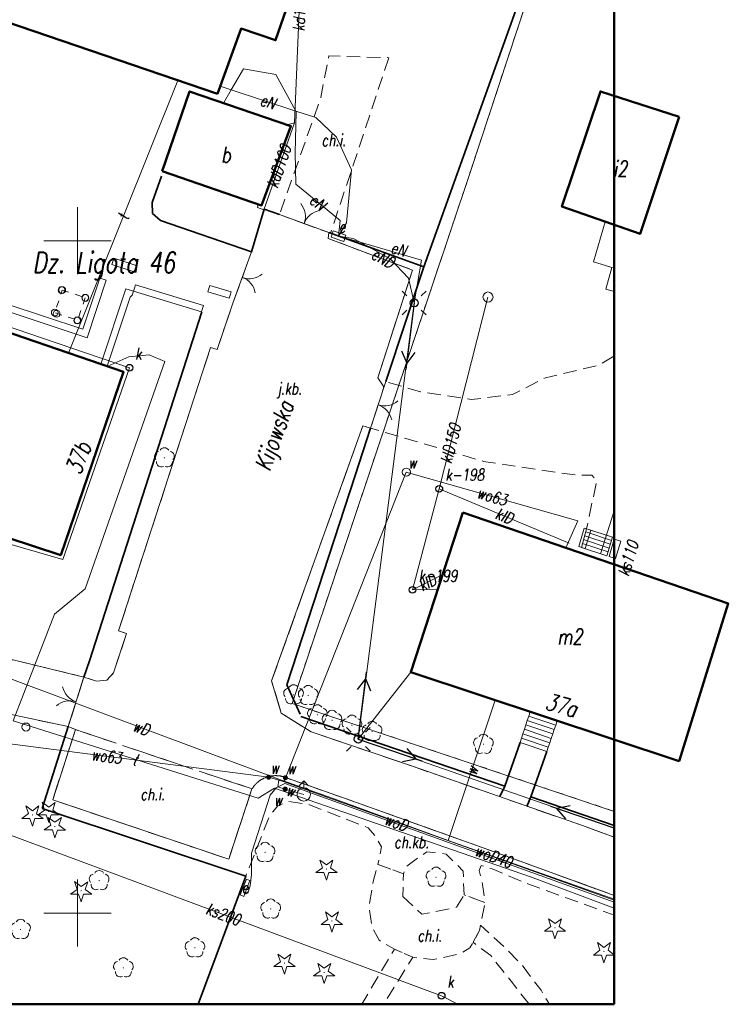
# Model space of a CAD drawing. Extents: x 6568494 to 6568598, y 5566593 to 5566704.
# Tile 2 of 3: x 6568546 to 6568598, y 5566593 to 5566666. Entities that reach past the tile are written whole.
import ezdxf
from ezdxf.enums import TextEntityAlignment as Align

# ---------------------------------------------------------------- set-up
doc = ezdxf.new("R2010")
doc.units = 0
doc.header["$MEASUREMENT"] = 0
for name, pattern in [('0.5_0.5', [1.5, 0.5, -0.5, 0.5]), ('1.0_0.5', [1.5, 1, -0.5]), ('1.5_0.5', [2, 1.5, -0.5])]:
    doc.linetypes.add(name, pattern=pattern)
doc.layers.get('0').update_dxf_attribs({"linetype": 'CONTINUOUS', "lineweight": 5})
doc.styles.get("Standard").update_dxf_attribs({"font": 'romans.shx', "width": 0.75, "oblique": 10})
doc.linetypes.add('400-500k', pattern='A,2.5,[19,SYMBOLE.shx,S=1,R=0,X=0,Y=0],2.5', length=5)
doc.linetypes.add('902-500', pattern='A,3.75,[4,SYMBOLE.shx,S=1,R=0,X=0,Y=0],3.75', length=7.5)

# ---------------------------------------------------------------- blocks, each defined once
blk = doc.blocks.new('203')
at = {"linetype": 'Continuous', "lineweight": 0}
h = blk.add_hatch(color=0, dxfattribs=at)
edge = h.paths.add_edge_path()
edge.add_arc((0, 0), 0.045, 0, 360)
blk = doc.blocks.new('922')
at = {"linetype": 'Continuous', "lineweight": 0}
h = blk.add_hatch(color=0, dxfattribs=at)
edge = h.paths.add_edge_path()
edge.add_arc((0, 0), 0.045, 0, 360)
at = {"color": 0, "linetype": 'Continuous', "lineweight": 0}
for centre, start, end in [((0, 0.375), 30.147, 149.853), ((-0.357, 0.116), 102.147, 221.853), ((0.357, 0.116), 318.147, 77.853), ((-0.22, -0.303), 174.147, 293.853), ((0.22, -0.303), 246.147, 5.853)]:
    blk.add_arc(centre, 0.375, start, end, dxfattribs=at)
blk = doc.blocks.new('921')
at = {"linetype": 'Continuous', "lineweight": 0}
h = blk.add_hatch(color=0, dxfattribs=at)
edge = h.paths.add_edge_path()
edge.add_arc((0, 0), 0.045, 0, 360)
at = {"color": 0, "linetype": 'Continuous', "lineweight": 0}
for p, q in [((-0.301, 0.098), (-0.789, -0.256)), ((-0.487, 0.671), (-0.301, 0.098)), ((0.001, 0.317), (-0.487, 0.671)), ((0.488, 0.67), (0.001, 0.317)), ((0.302, 0.097), (0.488, 0.67)), ((0.789, -0.257), (0.302, 0.097)), ((-0.789, -0.256), (-0.186, -0.256)), ((-0.186, -0.256), (0, -0.83)), ((0, -0.83), (0.187, -0.257)), ((0.187, -0.257), (0.789, -0.257))]:
    blk.add_line(p, q, dxfattribs=at)
blk = doc.blocks.new('905')
at = {"color": 0, "linetype": 'Continuous', "lineweight": 0}
for centre, start, end in [((-1.5, 0), 300, 0), ((1.5, 0), 180, 240)]:
    blk.add_arc(centre, 1.5, start, end, dxfattribs=at)
blk = doc.blocks.new('510')
at = {"color": 0, "linetype": 'Continuous', "lineweight": 0}
blk.add_circle((0, 0), 0.25, dxfattribs=at)
blk = doc.blocks.new('G7U')
at = {"linetype": 'Continuous', "lineweight": 13}
h = blk.add_hatch(color=0, dxfattribs=at)
edge = h.paths.add_edge_path()
edge.add_arc((0, 0), 0.188, 0, 360)
blk = doc.blocks.new('513')
at = {"color": 0, "linetype": 'Continuous', "lineweight": 13}
for p, q in [((0, 1), (-0.354, 0.646)), ((0, 0.5), (0, 1)), ((0, 1), (0.354, 0.646))]:
    blk.add_line(p, q, dxfattribs=at)
blk.add_circle((0, 0), 0.5, dxfattribs=at)
blk = doc.blocks.new('506')
at = {"color": 0, "linetype": 'Continuous', "lineweight": 13}
blk.add_circle((0, 0), 0.3, dxfattribs=at)
blk = doc.blocks.new('504')
at = {"color": 0, "linetype": 'Continuous', "lineweight": 13}
blk.add_lwpolyline([(-0.5, 0.25), (0.5, 0.25), (0.5, -0.25), (-0.5, -0.25)], close=True, dxfattribs=at)
blk = doc.blocks.new('SUSM01_n')
at = {"color": 0, "linetype": 'ByBlock', "lineweight": -2}
for p, q in [((-0.884, 0.905), (-0.53, 0.552)), ((0.884, 0.905), (0.53, 0.552)), ((-0.884, -0.862), (-0.53, -0.509)), ((0.53, -0.509), (0.884, -0.862))]:
    blk.add_line(p, q, dxfattribs=at)
blk.add_circle((-0.006, 0.007), 0.3)
blk = doc.blocks.new('SUPE04')
at = {"color": 0, "linetype": 'ByBlock', "lineweight": -2}
for p, q in [((0, 0), (5, 0)), ((3.65, 0.5), (4.517, 0.001)), ((3.651, -0.499), (4.517, 0.001))]:
    blk.add_line(p, q, dxfattribs=at)
blk = doc.blocks.new('SUUS15')
at = {"linetype": 'Continuous', "lineweight": -2}
blk.add_circle((0, 0), 0.25, dxfattribs=at)
blk = doc.blocks.new('721')
at = {"color": 0, "linetype": 'Continuous', "lineweight": 0}
blk.add_circle((0, 0), 0.375, dxfattribs=at)

msp = doc.modelspace()

# ---------------------------------------------------------------- linework, layer by layer
at = {"color": 7, "linetype": 'CONTINUOUS', "lineweight": 18, "flags": 128}
for points in [[(6568550, 5566650), (6568550, 5566652.5)], [(6568547.5, 5566650), (6568550, 5566650)], [(6568550, 5566650), (6568552.5, 5566650)], [(6568550, 5566647.5), (6568550, 5566650)], [(6568550, 5566600), (6568550, 5566602.5)], [(6568547.5, 5566600), (6568550, 5566600)], [(6568550, 5566600), (6568552.5, 5566600)], [(6568550, 5566597.5), (6568550, 5566600)]]:
    msp.add_lwpolyline(points, dxfattribs=at)
at = {"layer": 'BUDYNKI', "color": 7, "linetype": 'CONTINUOUS', "lineweight": 50, "flags": 128}
for points in [[(6568560.39, 5566660.92), (6568537.28, 5566668.82), (6568538.86, 5566673.6), (6568534.73, 5566675), (6568535.6, 5566677.67), (6568533.02, 5566678.55), (6568533.86, 5566681.07), (6568536.45, 5566680.2), (6568537.6, 5566683.77), (6568542.36, 5566682.16), (6568541.91, 5566680.77), (6568564.53, 5566673.03), (6568563.51, 5566669.88), (6568566.09, 5566668.94), (6568564.71, 5566664.91), (6568562.15, 5566665.77), (6568560.39, 5566660.92)], [(6568556.28, 5566655.16), (6568558.32, 5566661.1), (6568565.85, 5566658.52), (6568563.67, 5566652.62), (6568556.28, 5566655.16)], [(6568594.7, 5566659.2), (6568591.8, 5566650.5), (6568585.99, 5566652.54), (6568588.86, 5566661.1), (6568594.7, 5566659.2)], [(6568538.86, 5566629.87), (6568538.24, 5566627.98), (6568538.06, 5566627.54), (6568534.29, 5566628.81), (6568535.11, 5566631.13), (6568533.55, 5566631.74), (6568531.59, 5566632.47), (6568531.53, 5566632.28), (6568531.02, 5566632.34), (6568525.05, 5566634.29), (6568525.22, 5566634.76), (6568522.14, 5566635.82), (6568526.33, 5566647.5), (6568529.34, 5566646.45), (6568530.03, 5566648.24), (6568539.3, 5566645.07), (6568541.13, 5566644.46), (6568553.42, 5566640.24), (6568548.74, 5566626.62), (6568538.86, 5566629.87)], [(6568578.62, 5566629.78), (6568598.36, 5566623.01), (6568594.7, 5566611.3), (6568574.76, 5566617.92), (6568578.62, 5566629.78)]]:
    msp.add_lwpolyline(points, dxfattribs=at)
at = {"layer": 'ENERG_LINIE', "color": 10, "linetype": 'CONTINUOUS', "lineweight": 18, "flags": 128}
for points in [[(6568569.39, 5566650.34), (6568569.51, 5566651.5), (6568566.21, 5566654.2), (6568566.17, 5566656.54), (6568566.24, 5566659.59), (6568566.21, 5566659.64), (6568564.73, 5566662.35), (6568562.32, 5566662.77), (6568561.41, 5566661.22), (6568560.83, 5566660.24)], [(6568569.39, 5566650.34), (6568569.98, 5566651.32), (6568570.35, 5566655.26), (6568569.24, 5566657.69), (6568567.7, 5566659.15), (6568566.21, 5566659.64), (6568561.41, 5566661.22), (6568560.59, 5566661.49)], [(6568575.01, 5566645.38), (6568575.55, 5566648.55), (6568571, 5566649.88), (6568569.39, 5566650.34)], [(6568575.01, 5566645.38), (6568574.58, 5566647.21), (6568573.22, 5566648.64), (6568571, 5566649.88), (6568570.48, 5566650.17), (6568569.39, 5566650.34)], [(6568570.86, 5566612.94), (6568575.01, 5566645.38)], [(6568570.86, 5566612.94), (6568574.76, 5566617.92)], [(6568589.89, 5566606.3), (6568570.86, 5566612.94)], [(6568589.89, 5566600.81), (6568565.4, 5566609.64), (6568564.76, 5566609.31), (6568564.32, 5566608.76), (6568562.93, 5566604.44), (6568562.93, 5566602.87), (6568562.83, 5566602.02), (6568562.65, 5566601.48), (6568562.33, 5566601.58)]]:
    msp.add_lwpolyline(points, dxfattribs=at)
at = {"layer": 'ENERG_LINIE', "color": 7, "linetype": 'CONTINUOUS', "lineweight": 18, "flags": 128}
msp.add_lwpolyline([(6568562.81, 5566602.42), (6568562.36, 5566601.23), (6568562.09, 5566601.34), (6568562.54, 5566602.52), (6568562.81, 5566602.42)], dxfattribs=at)
at = {"layer": 'KANAL_LINIE', "color": 36, "linetype": 'CONTINUOUS', "lineweight": 18, "flags": 128}
for points in [[(6568565.55, 5566658.62), (6568566.11, 5566658.77), (6568566.55, 5566668.89), (6568566.92, 5566675.1)], [(6568563.43, 5566652.7), (6568563.36, 5566652.47), (6568563.83, 5566652.3), (6568566.11, 5566658.77)], [(6568523.81, 5566633.94), (6568527.4, 5566632.83), (6568542.46, 5566628.16), (6568548.89, 5566626.3), (6568553.85, 5566640.55), (6568530.44, 5566648.53), (6568525.24, 5566649.7)], [(6568574.89, 5566624.03), (6568576.88, 5566631.55), (6568580.5, 5566645.81)], [(6568586.53, 5566627.5), (6568576.88, 5566631.55)], [(6568577.1, 5566625.14), (6568574.89, 5566624.03), (6568576.75, 5566624.07)], [(6568577.05, 5566593.85), (6568544.61, 5566605.95)], [(6568578.27, 5566593.21), (6568577.05, 5566593.85)]]:
    msp.add_lwpolyline(points, dxfattribs=at)
at = {"layer": 'LINIE_BUD_F', "color": 7, "linetype": 'CONTINUOUS', "lineweight": 18, "flags": 128}
for points in [[(6568589.21, 5566651.4), (6568588.33, 5566648.44)], [(6568589.89, 5566651.17), (6568589.21, 5566651.4)], [(6568588.33, 5566648.44), (6568589.89, 5566647.95)], [(6568587.44, 5566627.19), (6568587.83, 5566628.56)], [(6568589.68, 5566627.71), (6568587.77, 5566628.35)], [(6568587.83, 5566628.56), (6568589.75, 5566627.94)], [(6568589.42, 5566626.85), (6568587.53, 5566627.48)], [(6568589.51, 5566627.14), (6568587.61, 5566627.77)], [(6568589.59, 5566627.43), (6568587.69, 5566628.06)], [(6568589.75, 5566627.94), (6568589.34, 5566626.56)], [(6568589.34, 5566626.56), (6568587.44, 5566627.19)], [(6568583.64, 5566614.97), (6568583.53, 5566614.64)], [(6568583.64, 5566614.97), (6568585.64, 5566614.3), (6568585.53, 5566613.97)], [(6568583.42, 5566614.32), (6568583.31, 5566613.99)], [(6568583.53, 5566614.64), (6568583.42, 5566614.32)], [(6568583.42, 5566614.32), (6568585.42, 5566613.65)], [(6568583.53, 5566614.64), (6568585.53, 5566613.97)], [(6568583.21, 5566613.66), (6568583.1, 5566613.33)], [(6568583.31, 5566613.99), (6568583.21, 5566613.66)], [(6568583.21, 5566613.66), (6568585.2, 5566612.99)], [(6568583.31, 5566613.99), (6568585.31, 5566613.32)], [(6568585.42, 5566613.65), (6568585.31, 5566613.32)], [(6568585.53, 5566613.97), (6568585.42, 5566613.65)], [(6568582.99, 5566613.01), (6568582.88, 5566612.68), (6568584.87, 5566612.01)], [(6568583.1, 5566613.33), (6568582.99, 5566613.01)], [(6568582.99, 5566613.01), (6568584.98, 5566612.34)], [(6568583.1, 5566613.33), (6568585.09, 5566612.66)], [(6568585.2, 5566612.99), (6568585.09, 5566612.66)], [(6568585.31, 5566613.32), (6568585.2, 5566612.99)], [(6568584.98, 5566612.34), (6568584.87, 5566612.01)], [(6568585.09, 5566612.66), (6568584.98, 5566612.34)]]:
    msp.add_lwpolyline(points, dxfattribs=at)
at = {"layer": 'LINIE_BUD_URZ', "color": 0, "linetype": '400-500k', "lineweight": 18}
for p, q in [((6568552.69, 5566648.7), (6568552.612, 5566648.463)), ((6568552.69, 5566648.7), (6568554.35, 5566648.15)), ((6568554.35, 5566648.15), (6568554.272, 5566647.913)), ((6568552.13, 5566647.06), (6568550.7, 5566642.78)), ((6568552.13, 5566647.06), (6568551.893, 5566647.14)), ((6568554.16, 5566646.24), (6568554.232, 5566646.479)), ((6568559.68, 5566646.2), (6568559.753, 5566646.439)), ((6568551.73, 5566640.82), (6568553.58, 5566646.43)), ((6568553.58, 5566646.43), (6568554.16, 5566646.24)), ((6568554.16, 5566646.24), (6568554.112, 5566646.097)), ((6568559.21, 5566644.71), (6568554.16, 5566646.24)), ((6568561.27, 5566645.72), (6568559.68, 5566646.2)), ((6568561.27, 5566645.72), (6568561.343, 5566645.959)), ((6568550.7, 5566642.78), (6568544.53, 5566644.83)), ((6568559.21, 5566644.71), (6568559.282, 5566644.949)), ((6568551.73, 5566640.82), (6568551.967, 5566640.742)), ((6568587.24, 5566627.26), (6568587.66, 5566628.62)), ((6568587.66, 5566628.62), (6568587.899, 5566628.546)), ((6568589.5, 5566626.51), (6568589.89, 5566627.81)), ((6568589.89, 5566627.81), (6568590.129, 5566627.737)), ((6568587.24, 5566627.26), (6568587.479, 5566627.186)), ((6568589.5, 5566626.51), (6568589.739, 5566626.437))]:
    msp.add_line(p, q, dxfattribs=at)
at = {"layer": 'LINIE_BUD_URZ', "color": 0, "lineweight": 18}
for p, q in [((6568552.533, 5566648.225), (6568552.612, 5566648.463)), ((6568552.533, 5566648.225), (6568554.193, 5566647.675)), ((6568554.193, 5566647.675), (6568554.272, 5566647.913)), ((6568551.656, 5566647.219), (6568550.385, 5566643.412)), ((6568551.656, 5566647.219), (6568551.893, 5566647.14)), ((6568554.304, 5566646.719), (6568554.232, 5566646.479)), ((6568559.354, 5566645.189), (6568554.304, 5566646.719)), ((6568559.825, 5566646.678), (6568559.753, 5566646.439)), ((6568561.415, 5566646.198), (6568559.825, 5566646.678)), ((6568552.205, 5566640.663), (6568553.897, 5566645.796)), ((6568553.897, 5566645.796), (6568554.064, 5566645.954)), ((6568554.064, 5566645.954), (6568554.112, 5566646.097)), ((6568561.415, 5566646.198), (6568561.343, 5566645.959)), ((6568550.385, 5566643.412), (6568544.688, 5566645.304)), ((6568559.354, 5566645.189), (6568559.282, 5566644.949)), ((6568552.205, 5566640.663), (6568551.967, 5566640.742)), ((6568587.718, 5566627.113), (6568588.138, 5566628.473)), ((6568588.138, 5566628.473), (6568587.899, 5566628.546)), ((6568589.978, 5566626.365), (6568590.368, 5566627.665)), ((6568590.368, 5566627.665), (6568590.129, 5566627.737)), ((6568587.718, 5566627.113), (6568587.479, 5566627.186)), ((6568589.978, 5566626.365), (6568589.739, 5566626.437))]:
    msp.add_line(p, q, dxfattribs=at)
at = {"layer": 'LINIE_GRUNTY', "color": 190, "linetype": 'CONTINUOUS', "lineweight": 50, "flags": 128}
msp.add_lwpolyline([(6568589.89, 5566593.21), (6568503.41, 5566593.21), (6568503.41, 5566703.54), (6568589.89, 5566703.54), (6568589.89, 5566593.21)], dxfattribs=at)
at = {"layer": 'LINIE_GRUNTY', "color": 90, "linetype": '0.5_0.5', "lineweight": 18, "flags": 128}
for points in [[(6568579.22, 5566655.21), (6568585.48, 5566674.22)], [(6568576.62, 5566647.45), (6568579.22, 5566655.21)], [(6568565.94, 5566615.58), (6568576.62, 5566647.45)], [(6568589.89, 5566607.56), (6568565.94, 5566615.58)]]:
    msp.add_lwpolyline(points, dxfattribs=at)
at = {"layer": 'LINIE_GRUNTY', "color": 7, "linetype": 'CONTINUOUS', "lineweight": 18, "flags": 128}
for points in [[(6568579.22, 5566655.21), (6568585.48, 5566674.22)], [(6568565.94, 5566615.58), (6568579.22, 5566655.21)], [(6568589.89, 5566607.56), (6568565.94, 5566615.58)]]:
    msp.add_lwpolyline(points, dxfattribs=at)
at = {"layer": 'OGRODZENIA_BDOT', "color": 7, "linetype": '902-500', "lineweight": 35, "flags": 128}
for points in [[(6568575.72, 5566648.06), (6568584.58, 5566672.78), (6568588, 5566684.01)], [(6568556.23, 5566654.8), (6568555.54, 5566652.85), (6568555.57, 5566652.03), (6568556.16, 5566651.5), (6568562.93, 5566649.16)], [(6568563.87, 5566652.34), (6568562.93, 5566649.16)], [(6568563.87, 5566652.34), (6568565.01, 5566651.95)], [(6568568.66, 5566650.6), (6568575.72, 5566648.06)], [(6568573.94, 5566642.67), (6568575.72, 5566648.06)], [(6568550.88, 5566618.75), (6568559.23, 5566644.7)], [(6568573.35, 5566640.87), (6568573.94, 5566642.67)], [(6568572.9, 5566639.52), (6568573.35, 5566640.87)], [(6568571.77, 5566636.06), (6568570.62, 5566632.54)], [(6568570.62, 5566632.54), (6568565.55, 5566616.96)], [(6568550.47, 5566617.55), (6568550.88, 5566618.75)], [(6568565.55, 5566616.96), (6568566.55, 5566614.78)], [(6568581.75, 5566609.44), (6568566.58, 5566614.62)], [(6568547.37, 5566607.76), (6568549.3, 5566613.86)], [(6568582.88, 5566612.68), (6568581.75, 5566609.44), (6568581.39, 5566608.66)], [(6568584.87, 5566612.01), (6568583.68, 5566608.64), (6568583.39, 5566607.92)], [(6568589.89, 5566606.51), (6568583.68, 5566608.64)], [(6568547.37, 5566607.76), (6568562.5, 5566602.74)], [(6568562.5, 5566602.74), (6568558.95, 5566593.21)]]:
    msp.add_lwpolyline(points, dxfattribs=at)
at = {"layer": 'OGRODZENIA_BDOT', "color": 7, "linetype": 'CONTINUOUS', "lineweight": 18, "flags": 128}
for points in [[(6568568.66, 5566650.6), (6568565.01, 5566651.95)], [(6568561.54, 5566645.36), (6568562.93, 5566649.16)], [(6568571.77, 5566636.06), (6568572.9, 5566639.52)], [(6568550.47, 5566617.55), (6568549.3, 5566613.86)]]:
    msp.add_lwpolyline(points, dxfattribs=at)
at = {"layer": 'OTKC', "color": 7, "linetype": '1.0_0.5', "lineweight": 18, "flags": 128}
for points in [[(6568573.12, 5566663.61), (6568568.8, 5566650.55), (6568568.66, 5566650.6), (6568565.01, 5566651.95), (6568568.07, 5566660.64), (6568568.67, 5566663.74), (6568573.12, 5566663.61)], [(6568589.89, 5566641.44), (6568589.89, 5566628.23), (6568589.75, 5566627.94), (6568587.83, 5566628.56), (6568588.58, 5566632.16), (6568588.23, 5566632.55), (6568587.15, 5566632.55), (6568580.17, 5566633.59), (6568571.77, 5566636.06), (6568572.77, 5566639.12), (6568572.9, 5566639.52), (6568575.49, 5566638.76), (6568579.28, 5566638.19), (6568582.33, 5566638.56), (6568584.77, 5566639.81), (6568588.68, 5566640.72), (6568589.89, 5566641.44)], [(6568545.22, 5566618.82), (6568550.47, 5566617.55), (6568549.3, 5566613.86), (6568544.13, 5566614.97), (6568540.65, 5566615.5), (6568524.85, 5566617.67), (6568517.15, 5566618.59), (6568515.1, 5566618.76), (6568513.83, 5566618.64), (6568512.31, 5566618.22), (6568511.46, 5566617.85), (6568510.64, 5566617.28), (6568509.96, 5566616.68), (6568509.15, 5566615.69), (6568508.5, 5566614.37), (6568507.19, 5566611.2), (6568503.41, 5566612.6), (6568503.41, 5566623.47), (6568506.03, 5566623.21), (6568513.93, 5566622.46), (6568522.89, 5566621.62), (6568529.15, 5566620.72), (6568535.75, 5566619.82), (6568545.22, 5566618.82)], [(6568548.15, 5566608.42), (6568561.23, 5566604), (6568562.96, 5566609.23), (6568562.98, 5566609.26), (6568563, 5566609.29), (6568563.02, 5566609.32), (6568563.04, 5566609.35), (6568563.06, 5566609.38), (6568563.08, 5566609.41), (6568563.1, 5566609.43), (6568563.12, 5566609.46), (6568563.15, 5566609.49), (6568563.17, 5566609.52), (6568563.19, 5566609.54), (6568563.22, 5566609.57), (6568563.24, 5566609.59), (6568563.27, 5566609.62), (6568563.29, 5566609.64), (6568563.32, 5566609.67), (6568563.34, 5566609.69), (6568563.37, 5566609.72), (6568563.4, 5566609.74), (6568563.42, 5566609.76), (6568563.45, 5566609.78), (6568563.48, 5566609.8), (6568563.51, 5566609.82), (6568563.54, 5566609.85), (6568563.57, 5566609.87), (6568563.59, 5566609.89), (6568563.62, 5566609.9), (6568563.65, 5566609.92), (6568563.68, 5566609.94), (6568563.71, 5566609.96), (6568563.75, 5566609.97), (6568563.78, 5566609.99), (6568563.81, 5566610.01), (6568563.84, 5566610.02), (6568563.87, 5566610.04), (6568563.91, 5566610.05), (6568563.94, 5566610.06), (6568563.97, 5566610.08), (6568564, 5566610.09), (6568564.04, 5566610.1), (6568564.07, 5566610.11), (6568564.1, 5566610.12), (6568564.14, 5566610.13), (6568564.17, 5566610.14), (6568564.21, 5566610.15), (6568564.24, 5566610.16), (6568564.27, 5566610.17), (6568564.31, 5566610.18), (6568564.34, 5566610.18), (6568564.38, 5566610.19), (6568564.41, 5566610.2), (6568564.45, 5566610.2), (6568564.48, 5566610.2), (6568564.52, 5566610.21), (6568564.55, 5566610.21), (6568564.59, 5566610.21), (6568564.62, 5566610.21), (6568564.66, 5566610.22), (6568564.7, 5566610.22), (6568564.73, 5566610.22), (6568564.77, 5566610.22), (6568564.8, 5566610.21), (6568564.84, 5566610.21), (6568564.87, 5566610.21), (6568564.91, 5566610.21), (6568564.94, 5566610.2), (6568564.98, 5566610.2), (6568565.01, 5566610.2), (6568565.05, 5566610.19), (6568565.08, 5566610.18), (6568565.12, 5566610.18), (6568565.15, 5566610.17), (6568565.19, 5566610.16), (6568565.22, 5566610.15), (6568565.25, 5566610.14), (6568565.29, 5566610.13), (6568565.32, 5566610.12), (6568565.36, 5566610.11), (6568565.39, 5566610.1), (6568565.42, 5566610.09), (6568565.45, 5566610.08), (6568565.49, 5566610.06), (6568565.52, 5566610.05), (6568569.69, 5566608.59), (6568581.8, 5566604.25), (6568589.89, 5566601.3), (6568589.89, 5566599.84), (6568583.45, 5566602.17), (6568580.81, 5566603.28), (6568580, 5566603.53), (6568579.84, 5566603.15), (6568580.1, 5566602.13), (6568580.27, 5566600.78), (6568578.72, 5566601.35), (6568578.66, 5566603.11), (6568577.4, 5566604.38), (6568575.96, 5566604.56), (6568574.37, 5566603.43), (6568574.22, 5566602.91), (6568572.31, 5566603.61), (6568572.58, 5566604.91), (6568572.17, 5566605.67), (6568571.6, 5566606.33), (6568567.14, 5566608.08), (6568565.65, 5566608.3), (6568564.87, 5566607.98), (6568564.28, 5566607.26), (6568562.5, 5566602.74), (6568547.37, 5566607.76), (6568549.3, 5566613.86), (6568549.84, 5566613.64), (6568548.15, 5566608.42)], [(6568562.96, 5566609.23), (6568561.23, 5566604), (6568548.15, 5566608.42), (6568549.84, 5566613.64), (6568562.96, 5566609.23)], [(6568574.17, 5566601.22), (6568575.58, 5566599.91), (6568578.16, 5566600.43), (6568578.72, 5566601.35), (6568580.27, 5566600.78), (6568579.94, 5566599.09), (6568579.87, 5566598.7), (6568579.39, 5566597.82), (6568579.16, 5566597.4), (6568578.34, 5566596.94), (6568576.43, 5566596.53), (6568574.92, 5566596.71), (6568573.55, 5566597.32), (6568572.4, 5566597.98), (6568571.89, 5566598.95), (6568571.66, 5566600.43), (6568571.99, 5566602.44), (6568572.31, 5566603.61), (6568574.22, 5566602.91), (6568574.17, 5566601.22)], [(6568585.06, 5566593.21), (6568583.55, 5566593.21), (6568582.22, 5566594.92), (6568580.71, 5566596.83), (6568579.39, 5566597.82), (6568579.87, 5566598.7), (6568579.94, 5566599.09), (6568581.74, 5566597.45), (6568583.12, 5566596.03), (6568584.44, 5566594.25), (6568585.06, 5566593.21)], [(6568572.73, 5566593.21), (6568571.12, 5566593.21), (6568573.55, 5566597.32), (6568574.92, 5566596.71), (6568572.73, 5566593.21)]]:
    msp.add_lwpolyline(points, dxfattribs=at)
at = {"layer": 'OTKJ', "color": 7, "linetype": '1.5_0.5', "lineweight": 18, "flags": 128}
msp.add_lwpolyline([(6568574.88, 5566647.81), (6568572.32, 5566639.8), (6568572.77, 5566639.12), (6568571.77, 5566636.06), (6568571.2, 5566636.24), (6568564.42, 5566617.26), (6568565.12, 5566614.87), (6568567.35, 5566613.47), (6568574.89, 5566610.91), (6568583.4, 5566607.94), (6568587.53, 5566606.5), (6568589.89, 5566605.63), (6568589.89, 5566601.3), (6568581.8, 5566604.25), (6568569.69, 5566608.59), (6568565.52, 5566610.05), (6568565.49, 5566610.06), (6568565.45, 5566610.08), (6568565.42, 5566610.09), (6568565.39, 5566610.1), (6568565.36, 5566610.11), (6568565.32, 5566610.12), (6568565.29, 5566610.13), (6568565.25, 5566610.14), (6568565.22, 5566610.15), (6568565.19, 5566610.16), (6568565.15, 5566610.17), (6568565.12, 5566610.18), (6568565.08, 5566610.18), (6568565.05, 5566610.19), (6568565.01, 5566610.2), (6568564.98, 5566610.2), (6568564.94, 5566610.2), (6568564.91, 5566610.21), (6568564.87, 5566610.21), (6568564.84, 5566610.21), (6568564.8, 5566610.21), (6568564.77, 5566610.22), (6568564.73, 5566610.22), (6568564.7, 5566610.22), (6568564.66, 5566610.22), (6568564.62, 5566610.21), (6568564.59, 5566610.21), (6568564.55, 5566610.21), (6568564.52, 5566610.21), (6568564.48, 5566610.2), (6568564.45, 5566610.2), (6568564.41, 5566610.2), (6568564.38, 5566610.19), (6568564.34, 5566610.18), (6568564.31, 5566610.18), (6568564.27, 5566610.17), (6568564.24, 5566610.16), (6568564.21, 5566610.15), (6568564.17, 5566610.14), (6568564.14, 5566610.13), (6568564.1, 5566610.12), (6568564.07, 5566610.11), (6568564.04, 5566610.1), (6568564, 5566610.09), (6568563.97, 5566610.08), (6568563.94, 5566610.06), (6568563.91, 5566610.05), (6568563.87, 5566610.04), (6568563.84, 5566610.02), (6568563.81, 5566610.01), (6568563.78, 5566609.99), (6568563.75, 5566609.97), (6568563.71, 5566609.96), (6568563.68, 5566609.94), (6568563.65, 5566609.92), (6568563.62, 5566609.9), (6568563.59, 5566609.89), (6568563.57, 5566609.87), (6568563.54, 5566609.85), (6568563.51, 5566609.82), (6568563.48, 5566609.8), (6568563.45, 5566609.78), (6568563.42, 5566609.76), (6568563.4, 5566609.74), (6568563.37, 5566609.72), (6568563.34, 5566609.69), (6568563.32, 5566609.67), (6568563.29, 5566609.64), (6568563.27, 5566609.62), (6568563.24, 5566609.59), (6568563.22, 5566609.57), (6568563.19, 5566609.54), (6568563.17, 5566609.52), (6568563.15, 5566609.49), (6568563.12, 5566609.46), (6568563.1, 5566609.43), (6568563.08, 5566609.41), (6568563.06, 5566609.38), (6568563.04, 5566609.35), (6568563.02, 5566609.32), (6568563, 5566609.29), (6568562.98, 5566609.26), (6568562.96, 5566609.23), (6568549.84, 5566613.64), (6568549.3, 5566613.86), (6568550.47, 5566617.55), (6568551.41, 5566617.25), (6568552.18, 5566617.31), (6568552.66, 5566617.85), (6568553.64, 5566620.78), (6568553.04, 5566620.99), (6568559.88, 5566642.05), (6568560.36, 5566641.9), (6568561.54, 5566645.36), (6568562.93, 5566649.16), (6568563.87, 5566652.34), (6568565.01, 5566651.95), (6568568.66, 5566650.6), (6568568.62, 5566650.17), (6568574.88, 5566647.81)], dxfattribs=at)
at = {"layer": 'OTKK', "color": 7, "linetype": 'CONTINUOUS', "lineweight": 18, "flags": 128}
for points in [[(6568568.66, 5566650.6), (6568568.62, 5566650.17), (6568574.88, 5566647.81), (6568572.32, 5566639.8), (6568572.77, 5566639.12)], [(6568550.47, 5566617.55), (6568551.41, 5566617.25), (6568552.18, 5566617.31), (6568552.66, 5566617.85), (6568553.64, 5566620.78), (6568553.04, 5566620.99), (6568559.88, 5566642.05), (6568560.36, 5566641.9), (6568561.54, 5566645.36)], [(6568564.42, 5566617.26), (6568571.2, 5566636.24)], [(6568571.2, 5566636.24), (6568571.77, 5566636.06)], [(6568545.22, 5566618.82), (6568550.47, 5566617.55)], [(6568565.12, 5566614.87), (6568564.42, 5566617.26)], [(6568549.3, 5566613.86), (6568544.13, 5566614.97)], [(6568567.35, 5566613.47), (6568565.12, 5566614.87)], [(6568549.84, 5566613.64), (6568548.15, 5566608.42), (6568561.23, 5566604), (6568562.96, 5566609.23), (6568562.98, 5566609.26), (6568563, 5566609.29), (6568563.02, 5566609.32), (6568563.04, 5566609.35), (6568563.06, 5566609.38), (6568563.08, 5566609.41), (6568563.1, 5566609.43), (6568563.12, 5566609.46), (6568563.15, 5566609.49), (6568563.17, 5566609.52), (6568563.19, 5566609.54), (6568563.22, 5566609.57), (6568563.24, 5566609.59), (6568563.27, 5566609.62), (6568563.29, 5566609.64), (6568563.32, 5566609.67), (6568563.34, 5566609.69), (6568563.37, 5566609.72), (6568563.4, 5566609.74), (6568563.42, 5566609.76), (6568563.45, 5566609.78), (6568563.48, 5566609.8), (6568563.51, 5566609.82), (6568563.54, 5566609.85), (6568563.57, 5566609.87), (6568563.59, 5566609.89), (6568563.62, 5566609.9), (6568563.65, 5566609.92), (6568563.68, 5566609.94), (6568563.71, 5566609.96), (6568563.75, 5566609.97), (6568563.78, 5566609.99), (6568563.81, 5566610.01), (6568563.84, 5566610.02), (6568563.87, 5566610.04), (6568563.91, 5566610.05), (6568563.94, 5566610.06), (6568563.97, 5566610.08), (6568564, 5566610.09), (6568564.04, 5566610.1), (6568564.07, 5566610.11), (6568564.1, 5566610.12), (6568564.14, 5566610.13), (6568564.17, 5566610.14), (6568564.21, 5566610.15), (6568564.24, 5566610.16), (6568564.27, 5566610.17), (6568564.31, 5566610.18), (6568564.34, 5566610.18), (6568564.38, 5566610.19), (6568564.41, 5566610.2), (6568564.45, 5566610.2), (6568564.48, 5566610.2), (6568564.52, 5566610.21), (6568564.55, 5566610.21), (6568564.59, 5566610.21), (6568564.62, 5566610.21), (6568564.66, 5566610.22), (6568564.7, 5566610.22), (6568564.73, 5566610.22), (6568564.77, 5566610.22), (6568564.8, 5566610.21), (6568564.84, 5566610.21), (6568564.87, 5566610.21), (6568564.91, 5566610.21), (6568564.94, 5566610.2), (6568564.98, 5566610.2), (6568565.01, 5566610.2), (6568565.05, 5566610.19), (6568565.08, 5566610.18), (6568565.12, 5566610.18), (6568565.15, 5566610.17), (6568565.19, 5566610.16), (6568565.22, 5566610.15), (6568565.25, 5566610.14), (6568565.29, 5566610.13), (6568565.32, 5566610.12), (6568565.36, 5566610.11), (6568565.39, 5566610.1), (6568565.42, 5566610.09), (6568565.45, 5566610.08), (6568565.49, 5566610.06), (6568565.52, 5566610.05)], [(6568574.89, 5566610.91), (6568567.35, 5566613.47)], [(6568587.53, 5566606.5), (6568574.89, 5566610.91)], [(6568569.69, 5566608.59), (6568565.52, 5566610.05)], [(6568581.8, 5566604.25), (6568569.69, 5566608.59)], [(6568589.89, 5566605.63), (6568587.53, 5566606.5)], [(6568589.89, 5566601.3), (6568581.8, 5566604.25)]]:
    msp.add_lwpolyline(points, dxfattribs=at)
at = {"layer": 'TEL_LINIE', "color": 40, "linetype": 'CONTINUOUS', "lineweight": 18, "flags": 128}
for points in [[(6568549.32, 5566641.64), (6568557.45, 5566661.92)], [(6568552.24, 5566640.68), (6568553.8, 5566641.37), (6568555.31, 5566641.5), (6568556.49, 5566641.02), (6568550.57, 5566624.11), (6568548.28, 5566622.23), (6568545.21, 5566614.3), (6568563.41, 5566608.54), (6568564.64, 5566609.29)], [(6568564.64, 5566609.29), (6568583.67, 5566602.7), (6568589.89, 5566600.35)]]:
    msp.add_lwpolyline(points, dxfattribs=at)
at = {"layer": 'TEL_LINIE', "color": 7, "linetype": '0.5_0.5', "lineweight": 18, "flags": 128}
for points in [[(6568550.56, 5566645.76), (6568550, 5566644.08), (6568548.3, 5566644.65), (6568548.86, 5566646.33)], [(6568548.86, 5566646.33), (6568550.56, 5566645.76)]]:
    msp.add_lwpolyline(points, dxfattribs=at)
at = {"layer": 'WODA_LINIE', "color": 160, "linetype": 'CONTINUOUS', "lineweight": 18, "flags": 128}
for points in [[(6568589.89, 5566646.21), (6568589.27, 5566646.4), (6568589.71, 5566648.01)], [(6568565.34, 5566609.76), (6568565.44, 5566610.06), (6568574.43, 5566632.79), (6568587.18, 5566629.17), (6568586.29, 5566627.16)], [(6568532.39, 5566632.17), (6568531.42, 5566628.64), (6568532.77, 5566625.89), (6568539.79, 5566620.94), (6568544.57, 5566617.58), (6568564.89, 5566609.97)], [(6568564.95, 5566609.88), (6568564.2, 5566610.1), (6568540.12, 5566613.21), (6568539.52, 5566613.41), (6568531.67, 5566631.46), (6568531.97, 5566632.31)], [(6568588.86, 5566626.72), (6568589.89, 5566629.91)], [(6568577.54, 5566605.39), (6568581.04, 5566615.83)], [(6568564.95, 5566609.88), (6568564.87, 5566609.39), (6568565.43, 5566609.22), (6568566.81, 5566608.82)], [(6568569.33, 5566608.39), (6568564.89, 5566609.97)], [(6568589.89, 5566600.96), (6568565.34, 5566609.76), (6568564.95, 5566609.88)], [(6568589.89, 5566601.02), (6568577.54, 5566605.39), (6568569.33, 5566608.39)]]:
    msp.add_lwpolyline(points, dxfattribs=at)

# ---------------------------------------------------------------- block references
at = {"layer": 'ENERG_LINIE', "color": 10}
for p, rotation in [((6568575.01, 5566645.38), 263), ((6568570.86, 5566612.94), 83), ((6568570.86, 5566612.94), 341), ((6568589.89, 5566606.3), 161)]:
    msp.add_blockref('SUPE04', p, dxfattribs=dict(at, rotation=rotation))
at = {"layer": 'ENERG_PUNKTY', "color": 10, "rotation": 342}
msp.add_blockref('504', (6568569.39, 5566650.34), dxfattribs=at)
at = {"layer": 'ENERG_PUNKTY', "color": 7, "rotation": 180}
for p in [(6568575.01, 5566645.38), (6568570.86, 5566612.94)]:
    msp.add_blockref('SUSM01_n', p, dxfattribs=at)
at = {"layer": 'ENERG_PUNKTY', "color": 7}
for p in [(6568575.01, 5566645.38), (6568546.16, 5566613.83), (6568570.86, 5566612.94)]:
    msp.add_blockref('506', p, dxfattribs=at)
at = {"layer": 'KANAL_PUNKTY', "color": 36}
msp.add_blockref('721', (6568580.5, 5566645.81), dxfattribs=at)
at = {"layer": 'KANAL_PUNKTY', "color": 7}
for p, rotation in [((6568553.85, 5566640.55), 180), ((6568576.88, 5566631.55), 90), ((6568574.89, 5566624.03), 90)]:
    msp.add_blockref('SUUS15', p, dxfattribs=dict(at, rotation=rotation))
msp.add_blockref('SUUS15', (6568577.05, 5566593.85), dxfattribs=at)
at = {"layer": 'OGRODZENIA_BDOT', "color": 7}
for p, rotation in [((6568566.84, 5566651.28), 160), ((6568562.24, 5566647.26), 70), ((6568572.34, 5566637.79), 72), ((6568549.89, 5566615.71), 252)]:
    msp.add_blockref('905', p, dxfattribs=dict(at, rotation=rotation))
at = {"layer": 'PUNKTY_GRUNTY', "color": 7}
for p in [(6568579.22, 5566655.21), (6568565.94, 5566615.58)]:
    msp.add_blockref('203', p, dxfattribs=at)
at = {"layer": 'PUNKTY_ZAGOSP_TER', "color": 84}
for name, p in [('922', (6568556.45, 5566633.85)), ('922', (6568566.05, 5566616.23)), ('922', (6568567.14, 5566616.18)), ('922', (6568567.82, 5566614.74)), ('922', (6568568.91, 5566614.33)), ('922', (6568570.39, 5566613.97)), ('922', (6568571.89, 5566613.5)), ('922', (6568580.16, 5566612.55)), ('921', (6568546.64, 5566607.29)), ('921', (6568547.85, 5566607.56)), ('921', (6568548.31, 5566606.43)), ('922', (6568563.93, 5566604.51)), ('921', (6568568.49, 5566603.27)), ('922', (6568576.64, 5566602.66)), ('922', (6568551.6, 5566602.41)), ('921', (6568550.26, 5566601.66)), ('922', (6568564.35, 5566600.3)), ('922', (6568564.35, 5566600.3)), ('921', (6568568.9, 5566599.41)), ('922', (6568545.76, 5566598.78)), ('921', (6568585.48, 5566598.9)), ('922', (6568558.72, 5566597.41)), ('921', (6568589.12, 5566597.13)), ('921', (6568589.12, 5566597.13)), ('922', (6568553.4, 5566595.92)), ('921', (6568565.37, 5566596.28)), ('921', (6568568.33, 5566595.58))]:
    msp.add_blockref(name, p, dxfattribs=at)
at = {"layer": 'SI_PUNKTY', "color": 7}
for p in [(6568548.81, 5566646.33), (6568550.59, 5566645.74), (6568548.44, 5566644.57), (6568549.97, 5566644.07), (6568549.97, 5566644.07)]:
    msp.add_blockref('510', p, dxfattribs=at)
at = {"layer": 'TEL_PUNKTY', "color": 7}
for p in [(6568548.86, 5566646.33), (6568548.86, 5566646.33), (6568550.56, 5566645.76), (6568550.56, 5566645.76), (6568548.3, 5566644.65), (6568548.3, 5566644.65), (6568550, 5566644.08)]:
    msp.add_blockref('510', p, dxfattribs=at)
at = {"layer": 'WODA_PUNKTY', "color": 7}
msp.add_blockref('506', (6568574.43, 5566632.79), dxfattribs=at)
at = {"layer": 'WODA_PUNKTY', "color": 160}
for p in [(6568564.2, 5566610.1), (6568565.44, 5566610.06), (6568565.43, 5566609.22)]:
    msp.add_blockref('G7U', p, dxfattribs=at)
at = {"layer": 'WODA_PUNKTY', "color": 5}
msp.add_blockref('513', (6568566.81, 5566608.82), dxfattribs=at)

# ---------------------------------------------------------------- texts
at = {"layer": 'ENERG_TEKSTY', "color": 10, "oblique": 10, "width": 0.75}
for s, rotation, p in [('eN', -18.18699, (6568563.93, 5566659.67)), ('eN', -39.40886, (6568567.42, 5566652.31)), ('eN', -16.22457, (6568573.67, 5566648.7)), ('eND', -29.14063, (6568572.36, 5566648.08))]:
    msp.add_text(s, height=0.87, rotation=rotation, dxfattribs=at).set_placement(p, align=Align.BOTTOM_CENTER)
msp.add_text('e', height=0.87, dxfattribs=at).set_placement((6568569.67, 5566650.35), align=Align.BOTTOM_CENTER)
at = {"layer": 'ENERG_TEKSTY', "color": 7, "oblique": 10, "width": 0.75}
msp.add_text('e', height=0.87, dxfattribs=at).set_placement((6568562.45, 5566601.19), align=Align.BOTTOM_CENTER)
at = {"layer": 'GRUNTY_TEKSTY', "color": 7, "oblique": 10, "width": 0.75}
for s, rotation, p in [('37b', 68.6659, (6568550.98, 5566633.48)), ('37a', -15.99513, (6568585.7, 5566614.49))]:
    msp.add_text(s, height=1.25, rotation=rotation, dxfattribs=at).set_placement(p, align=Align.BOTTOM_CENTER)
at = {"layer": 'KANAL_TEKSTY_LYR', "color": 25, "oblique": 10, "width": 0.75}
for s, rotation, p in [('kd100', 87.15419, (6568567.18, 5566666.9)), ('kdD100', 70.62007, (6568565.62, 5566655.31)), ('klD150', 75.53716, (6568578.39, 5566634.74)), ('klD', -22.75603, (6568581.44, 5566628.88)), ('ks110', 72.65151, (6568591.58, 5566626.17)), ('klD', 26.67346, (6568576.3, 5566623.96)), ('ks200', -20.44685, (6568560.59, 5566599.25))]:
    msp.add_text(s, height=0.87, rotation=rotation, dxfattribs=at).set_placement(p, align=Align.BOTTOM_CENTER)
at = {"layer": 'KANAL_TEKSTY_P', "color": 25, "oblique": 10, "width": 0.75}
for s, p in [('k', (6568554.51, 5566640.9)), ('k-198', (6568578.78, 5566631.9)), ('k-199', (6568576.78, 5566624.38)), ('k', (6568577.71, 5566594.2))]:
    msp.add_text(s, height=0.87, dxfattribs=at).set_placement(p, align=Align.BOTTOM_CENTER)
at = {"layer": 'KOM_TRANS_O_TEKSTY', "color": 7, "oblique": 10, "width": 0.75}
for s, p in [('ch.i.', (6568569.03, 5566656.78)), ('j.kb.', (6568565.75, 5566638.31)), ('ch.i.', (6568555.57, 5566608.13)), ('ch.kb.', (6568574.82, 5566604.57)), ('ch.i.', (6568576.16, 5566597.62))]:
    msp.add_text(s, height=0.87, dxfattribs=at).set_placement(p, align=Align.BOTTOM_CENTER)
at = {"layer": 'LINIE_GRUNTY', "color": 190, "oblique": 10, "width": 0.75}
msp.add_text('Dz. Ligota 46', height=1.54, dxfattribs=at).set_placement((6568546.65, 5566648.38), align=Align.MIDDLE_LEFT)
at = {"layer": 'LINIE_GRUNTY', "color": 7, "oblique": 10, "width": 0.75}
msp.add_text('Kijowska', height=1.25, rotation=70, dxfattribs=at).set_placement((6568563.69, 5566632.99), align=Align.MIDDLE_LEFT)
at = {"layer": 'TEKSTY_BUD', "color": 7, "oblique": 10, "width": 0.75}
for s, p in [('b', (6568561.03, 5566655.46)), ('i2', (6568590.33, 5566654.43)), ('m2', (6568586.59, 5566619.62))]:
    msp.add_text(s, height=1.16, dxfattribs=at).set_placement(p, align=Align.BOTTOM_CENTER)
at = {"layer": 'TEL_TEKSTY', "color": 40, "oblique": 10, "width": 0.75}
for rotation, p in [(68.17339, (6568554.03, 5566651.53)), (-17.64289, (6568554.1, 5566610.76))]:
    msp.add_text('t', height=0.87, rotation=rotation, dxfattribs=at).set_placement(p, align=Align.BOTTOM_CENTER)
at = {"layer": 'WODA_TEKSTY', "color": 160, "oblique": 10, "width": 0.75}
for p in [(6568574.88, 5566632.79), (6568564.65, 5566610.1), (6568565.89, 5566610.06), (6568564.9, 5566607.71)]:
    msp.add_text('w', height=0.87, dxfattribs=at).set_placement(p, align=Align.BOTTOM_CENTER)
for s, rotation, p in [('wo63', -15.81301, (6568580.62, 5566630.32)), ('wD', -20.51932, (6568554.49, 5566613.12)), ('wo63', -7.34005, (6568552.07, 5566610.97)), ('w', 71.46697, (6568579.95, 5566610.39)), ('w', -16.34242, (6568565.65, 5566608.44)), ('woD', -19.57194, (6568573.44, 5566606.09)), ('woD40', -19.70295, (6568580.69, 5566603.56))]:
    msp.add_text(s, height=0.87, rotation=rotation, dxfattribs=at).set_placement(p, align=Align.BOTTOM_CENTER)

doc.saveas('drawing.dxf')
